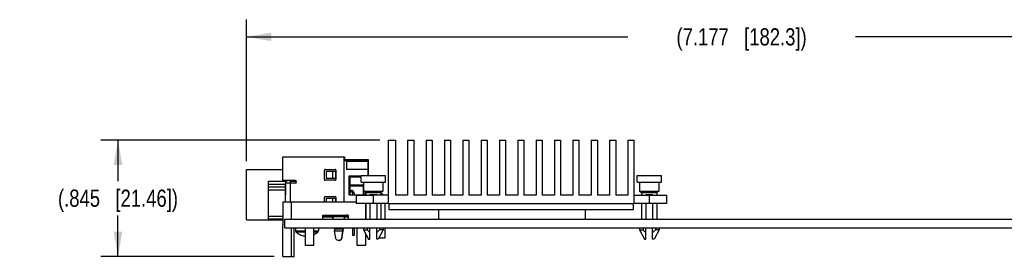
# Model space of a CAD drawing. Header units: inches. Extents: x 0 to 34, y 0 to 22.
# Tile 10 of 20: x 18.4 to 25.5, y 4.8 to 6.6. Entities that reach past the tile are written whole.
import ezdxf

# ---------------------------------------------------------------- set-up
doc = ezdxf.new("R2010")
doc.units = ezdxf.units.IN
doc.header["$LTSCALE"] = 1.87
doc.header["$MEASUREMENT"] = 0
doc.layers.get('0').update_dxf_attribs({"linetype": 'CONTINUOUS'})
for name, color, linetype in [('02___PRT_ALL_AXES', 7, 'CONTINUOUS'), ('DIMENSIONS', 7, 'CONTINUOUS'), ('ECAD_697330_01_105_FG676_REV1', 7, 'CONTINUOUS')]:
    doc.layers.add(name, color=color, linetype=linetype)
doc.styles.get("Standard").update_dxf_attribs({"font": 'txt', "width": 0.8})
doc.dimstyles.new('DIMSTYLE_1', dxfattribs={"dimtxt": 0.125, "dimasz": 0.18, "dimexe": 0.125, "dimexo": 0.0625, "dimgap": 0.0625, "dimtad": 0, "dimtih": 1, "dimtoh": 1, "dimdec": 3, "dimzin": 4, "dimdsep": 46, "dimtxsty": 'STANDARD', "dimblk": '_FILLED', "dimblk1": '_FILLED', "dimblk2": '_FILLED', "dimcen": 0.09, "dimadec": 0, "dimazin": 0, "dimtp": 0.001, "dimtm": 0.001, "dimtfac": 1, "dimtdec": 3, "dimtofl": 0, "dimtmove": 0, "dimatfit": 3, "dimldrblk": '_FILLED', "dimfxl": 1, "dimtolj": 1, "dimtzin": 4, "dimarcsym": 0})

# ---------------------------------------------------------------- blocks, each defined once
blk = doc.blocks.new('_FILLED')
at = {"color": 0, "linetype": 'BYBLOCK'}
blk.add_solid([(0, 0), (-1, 0.174), (-1, -0.174)], dxfattribs=at)
blk = doc.blocks.new('*D0')
at = {"layer": 'DIMENSIONS', "color": 2, "linetype": 'CONTINUOUS'}
for p, q in [((21.0084, 5.6849), (18.985, 5.6849)), ((19.11, 5.6849), (19.11, 5.3874)), ((19.11, 4.8399), (19.11, 5.1374)), ((20.2414, 4.8399), (18.985, 4.8399))]:
    blk.add_line(p, q, dxfattribs=at)
at = {"layer": 'DIMENSIONS', "color": 2, "linetype": 'CONTINUOUS', "xscale": 0.18, "yscale": 0.18, "zscale": 0.18}
for p, rotation in [((19.11, 5.6849), 90), ((19.11, 4.8399), 270)]:
    blk.add_blockref('_FILLED', p, dxfattribs=dict(at, rotation=rotation))
at = {"layer": 'DIMENSIONS', "color": 2, "linetype": 'CONTINUOUS', "insert": (19.11, 5.3249), "char_height": 0.125, "width": 1.425, "attachment_point": 2, "line_spacing_factor": 0.9}
blk.add_mtext('(.845{\\Ftxt.shx;\\W1.000000;\\H0.125000; }[21.46])', dxfattribs=at)
blk = doc.blocks.new('*D1')
at = {"layer": 'DIMENSIONS', "color": 2, "linetype": 'CONTINUOUS'}
for p, q in [((20.0419, 5.5324), (20.0419, 6.5599)), ((27.2189, 5.1104), (27.2189, 6.5599)), ((20.0419, 6.4349), (22.8054, 6.4349)), ((27.2189, 6.4349), (24.4554, 6.4349))]:
    blk.add_line(p, q, dxfattribs=at)
at = {"layer": 'DIMENSIONS', "color": 2, "linetype": 'CONTINUOUS', "xscale": 0.18, "yscale": 0.18, "zscale": 0.18, "rotation": 180}
blk.add_blockref('_FILLED', (20.0419, 6.4349), dxfattribs=at)
at = {"layer": 'DIMENSIONS', "color": 2, "linetype": 'CONTINUOUS', "xscale": 0.18, "yscale": 0.18, "zscale": 0.18}
blk.add_blockref('_FILLED', (27.2189, 6.4349), dxfattribs=at)
at = {"layer": 'DIMENSIONS', "color": 2, "linetype": 'CONTINUOUS', "insert": (23.6304, 6.4974), "char_height": 0.125, "width": 1.525, "attachment_point": 2, "line_spacing_factor": 0.9}
blk.add_mtext('(7.177{\\Ftxt.shx;\\W1.000000;\\H0.125000; }[182.3])', dxfattribs=at)

msp = doc.modelspace()

# ---------------------------------------------------------------- linework, layer by layer
at = {"color": 7, "linetype": 'CONTINUOUS'}
for p, q in [((21.0709, 5.2249), (21.0709, 5.6849)), ((21.0709, 5.6849), (21.1219, 5.6849)), ((21.1219, 5.6849), (21.1219, 5.2849)), ((21.2099, 5.6849), (21.2099, 5.2849)), ((21.2099, 5.6849), (21.2549, 5.6849)), ((21.2549, 5.6849), (21.2549, 5.2849)), ((21.3429, 5.6849), (21.3429, 5.2849)), ((21.3429, 5.6849), (21.3879, 5.6849)), ((21.3879, 5.6849), (21.3879, 5.2849)), ((21.4759, 5.6849), (21.4759, 5.2849)), ((21.4759, 5.6849), (21.5209, 5.6849)), ((21.5209, 5.6849), (21.5209, 5.2849)), ((21.6089, 5.6849), (21.6089, 5.2849)), ((21.6089, 5.6849), (21.6539, 5.6849)), ((21.6539, 5.6849), (21.6539, 5.2849)), ((21.7419, 5.6849), (21.7419, 5.2849)), ((21.7419, 5.6849), (21.7869, 5.6849)), ((21.7869, 5.6849), (21.7869, 5.2849)), ((21.8749, 5.6849), (21.8749, 5.2849)), ((21.8749, 5.6849), (21.9199, 5.6849)), ((21.9199, 5.6849), (21.9199, 5.2849)), ((22.0079, 5.6849), (22.0079, 5.2849)), ((22.0079, 5.6849), (22.0529, 5.6849)), ((22.0529, 5.6849), (22.0529, 5.2849)), ((22.1409, 5.6849), (22.1409, 5.2849)), ((22.1409, 5.6849), (22.1859, 5.6849)), ((22.1859, 5.6849), (22.1859, 5.2849)), ((22.2739, 5.6849), (22.2739, 5.2849)), ((22.2739, 5.6849), (22.3189, 5.6849)), ((22.3189, 5.6849), (22.3189, 5.2849)), ((22.4069, 5.6849), (22.4069, 5.2849)), ((22.4069, 5.6849), (22.4519, 5.6849)), ((22.4519, 5.6849), (22.4519, 5.2849)), ((22.5399, 5.6849), (22.5399, 5.2849)), ((22.5399, 5.6849), (22.5849, 5.6849)), ((22.5849, 5.6849), (22.5849, 5.2849)), ((22.6729, 5.6849), (22.6729, 5.2849)), ((22.6729, 5.6849), (22.7179, 5.6849)), ((22.7179, 5.6849), (22.7179, 5.2849)), ((22.8059, 5.6849), (22.8059, 5.2849)), ((22.8059, 5.6849), (22.8509, 5.6849)), ((22.8509, 5.2249), (22.8509, 5.6849)), ((20.3051, 5.391), (20.3051, 5.5627)), ((20.3051, 5.5627), (20.7512, 5.5627)), ((20.75, 5.2349), (20.75, 5.5627)), ((20.7501, 5.5502), (20.7512, 5.5502)), ((20.7501, 5.543), (20.9244, 5.543)), ((20.9233, 5.5332), (20.7501, 5.5332)), ((20.7512, 5.5627), (20.7512, 5.543)), ((20.7512, 5.5502), (20.7512, 5.543)), ((20.7658, 5.5292), (20.7658, 5.4706)), ((20.9232, 5.5292), (20.7658, 5.5292)), ((20.9232, 5.5292), (20.9232, 5.4706)), ((20.9233, 5.5332), (20.9233, 5.543)), ((20.9233, 5.5292), (20.9233, 5.5332)), ((20.9234, 5.5135), (20.9243, 5.5135)), ((20.9234, 5.5135), (20.9234, 5.5036)), ((20.9234, 5.4706), (20.9234, 5.5036)), ((20.9243, 5.5036), (20.9234, 5.5036)), ((20.9243, 5.5036), (20.9243, 5.5135)), ((20.9243, 5.5036), (20.9243, 5.4279)), ((20.9244, 5.543), (20.9244, 5.5332)), ((20.9244, 5.5332), (20.9244, 5.5292)), ((20.9244, 5.4706), (20.9244, 5.5292)), ((20.9244, 5.5292), (20.9244, 5.5292)), ((20.0419, 5.1049), (20.0419, 5.4699)), ((20.0419, 5.4699), (20.3051, 5.4699)), ((20.6066, 5.3981), (20.6066, 5.4666)), ((20.6067, 5.4666), (20.6066, 5.4666)), ((20.6118, 5.4717), (20.6846, 5.4717)), ((20.6201, 5.457), (20.6201, 5.4078)), ((20.6858, 5.457), (20.6201, 5.457)), ((20.6662, 5.457), (20.6662, 5.4078)), ((20.6858, 5.457), (20.6858, 5.4078)), ((20.6897, 5.4666), (20.6897, 5.3981)), ((20.9232, 5.4706), (20.7658, 5.4706)), ((20.7855, 5.2859), (20.7855, 5.4257)), ((20.7855, 5.4257), (20.8726, 5.4257)), ((20.7912, 5.4257), (20.7912, 5.2859)), ((20.7919, 5.3588), (20.7919, 5.4257)), ((20.9233, 5.4279), (20.9233, 5.4706)), ((20.1999, 5.1099), (20.1999, 5.3855)), ((20.1999, 5.3855), (20.3259, 5.3855)), ((20.3248, 5.3619), (20.1999, 5.3619)), ((20.3937, 5.391), (20.3051, 5.391)), ((20.3411, 5.391), (20.3248, 5.3816)), ((20.3248, 5.3816), (20.3248, 5.2863)), ((20.325, 5.2349), (20.325, 5.3714)), ((20.3937, 5.3714), (20.325, 5.3714)), ((20.3259, 5.3855), (20.3259, 5.391)), ((20.3571, 5.3714), (20.3571, 5.2349)), ((20.3588, 5.3847), (20.3588, 5.3714)), ((20.4028, 5.3847), (20.3588, 5.3847)), ((20.6066, 5.3981), (20.6067, 5.3981)), ((20.6846, 5.393), (20.6118, 5.393)), ((20.6201, 5.4078), (20.6858, 5.4078)), ((20.7914, 5.3588), (20.7914, 5.3489)), ((20.7914, 5.3588), (20.8806, 5.3588)), ((20.7919, 5.4169), (20.8726, 5.4169)), ((20.3248, 5.3422), (20.1999, 5.3422)), ((20.1999, 5.3225), (20.3248, 5.3225)), ((20.325, 5.2862), (20.3248, 5.2863)), ((20.7855, 5.2859), (20.9059, 5.2859)), ((20.8806, 5.3489), (20.7914, 5.3489)), ((20.7914, 5.319), (20.7914, 5.3091)), ((20.7914, 5.319), (20.8018, 5.319)), ((20.8018, 5.3091), (20.7914, 5.3091)), ((20.7919, 5.319), (20.7919, 5.3489)), ((20.7919, 5.2859), (20.7919, 5.3091)), ((20.8117, 5.2859), (20.8117, 5.2993)), ((20.8215, 5.2993), (20.8215, 5.2859)), ((20.8216, 5.2993), (20.8215, 5.2993)), ((20.8218, 5.2993), (20.8218, 5.2859)), ((20.8904, 5.2859), (20.8904, 5.3391)), ((20.9003, 5.3067), (20.9003, 5.2859)), ((20.9005, 5.3065), (20.9005, 5.2859)), ((20.9359, 5.2879), (20.9359, 5.2849)), ((20.9859, 5.2879), (20.9359, 5.2879)), ((21.0709, 5.2849), (20.9609, 5.2849)), ((20.9819, 5.2879), (20.9819, 5.2849)), ((20.9859, 5.2879), (20.9859, 5.2849)), ((21.2099, 5.2849), (21.1219, 5.2849)), ((21.3429, 5.2849), (21.2549, 5.2849)), ((21.4759, 5.2849), (21.3879, 5.2849)), ((21.6089, 5.2849), (21.5209, 5.2849)), ((21.7419, 5.2849), (21.6539, 5.2849)), ((21.8749, 5.2849), (21.7869, 5.2849)), ((22.0079, 5.2849), (21.9199, 5.2849)), ((22.1409, 5.2849), (22.0529, 5.2849)), ((22.2739, 5.2849), (22.1859, 5.2849)), ((22.4069, 5.2849), (22.3189, 5.2849)), ((22.5399, 5.2849), (22.4519, 5.2849)), ((22.6729, 5.2849), (22.5849, 5.2849)), ((22.8059, 5.2849), (22.7179, 5.2849)), ((22.9359, 5.2879), (22.9359, 5.2849)), ((22.9859, 5.2879), (22.9359, 5.2879)), ((22.9859, 5.2879), (22.9859, 5.2849)), ((20.6066, 5.2349), (20.6066, 5.2698)), ((20.6118, 5.2749), (20.6846, 5.2749)), ((20.6201, 5.2601), (20.6201, 5.2349)), ((20.6858, 5.2601), (20.6201, 5.2601)), ((20.6662, 5.2601), (20.6662, 5.2349)), ((20.6858, 5.2601), (20.6858, 5.2349)), ((20.6897, 5.2698), (20.6897, 5.2349)), ((20.9359, 5.2249), (20.9359, 5.1099)), ((20.9859, 5.2249), (20.9859, 5.1099)), ((21.0439, 5.2249), (21.0439, 5.1099)), ((21.0709, 5.2249), (22.8509, 5.2249)), ((21.0759, 5.1799), (21.0759, 5.2249)), ((22.8459, 5.1799), (22.8459, 5.2249)), ((22.9359, 5.2249), (22.9359, 5.1099)), ((22.9859, 5.2249), (22.9859, 5.1099)), ((20.75, 5.1273), (20.75, 5.1399)), ((20.7501, 5.1347), (20.7501, 5.1398)), ((20.7658, 5.1399), (20.7658, 5.1387)), ((20.9059, 5.1973), (20.9039, 5.1973)), ((21.0759, 5.1799), (22.8459, 5.1799)), ((20.0419, 5.1049), (20.3039, 5.1049)), ((20.3039, 5.1296), (20.1999, 5.1296)), ((20.3039, 5.1099), (20.1999, 5.1099)), ((20.3189, 5.0479), (20.3189, 5.1099)), ((20.3189, 5.1099), (27.2189, 5.1099)), ((20.75, 5.1273), (20.5939, 5.1273)), ((20.6701, 5.1249), (20.5939, 5.1249)), ((20.6663, 5.1099), (20.6663, 5.1249)), ((20.6665, 5.1099), (20.6665, 5.1249)), ((20.7789, 5.1249), (20.7498, 5.1249)), ((20.7501, 5.1347), (20.7789, 5.1347)), ((20.7789, 5.1387), (20.7658, 5.1387)), ((20.9059, 5.1387), (20.9039, 5.1387)), ((20.9039, 5.1347), (20.9059, 5.1347)), ((20.9059, 5.1249), (20.9039, 5.1249)), ((20.3189, 5.0479), (27.2189, 5.0479)), ((20.3959, 5.0479), (20.3959, 5.0262)), ((20.3959, 5.0262), (20.4689, 5.0262)), ((20.3989, 5.0191), (20.4689, 5.0191)), ((20.4274, 4.9985), (20.4275, 4.9986)), ((20.4275, 4.9986), (20.4276, 4.9987)), ((20.5289, 5.0262), (20.5629, 5.0262)), ((20.5289, 5.0191), (20.56, 5.0191)), ((20.5312, 4.9987), (20.5313, 4.9986)), ((20.5313, 4.9986), (20.5314, 4.9985)), ((20.5629, 5.0479), (20.5629, 5.0262)), ((20.6772, 5.0479), (20.6779, 5.0405)), ((20.6779, 5.0405), (20.7417, 5.0405)), ((20.6779, 5.0405), (20.6791, 5.0296)), ((20.6888, 4.9716), (20.6802, 5.0224)), ((20.7393, 5.0224), (20.6802, 5.0224)), ((20.7393, 5.0224), (20.7308, 4.9716)), ((20.7407, 5.0277), (20.7321, 4.9769)), ((20.7321, 4.9716), (20.7407, 5.0224)), ((20.7407, 5.0277), (20.7402, 5.0277)), ((20.7417, 5.0405), (20.7404, 5.0296)), ((20.7408, 5.0324), (20.7413, 5.0324)), ((20.741, 5.0296), (20.7413, 5.0324)), ((20.7426, 5.0479), (20.7413, 5.0324)), ((20.7423, 5.0479), (20.7417, 5.0405)), ((20.7418, 5.0296), (20.7431, 5.0405)), ((20.7431, 5.0405), (20.7437, 5.0479)), ((20.8117, 4.9914), (20.8117, 5.0479)), ((20.8215, 5.0479), (20.8215, 4.9914)), ((20.8218, 5.0479), (20.8218, 4.9914)), ((20.8899, 5.0329), (20.916, 5.0329)), ((20.916, 5.0479), (20.916, 5.0329)), ((20.9359, 4.9649), (20.9359, 5.0479)), ((20.9859, 4.9649), (20.9859, 5.0479)), ((21.0058, 5.0479), (21.0058, 5.0329)), ((21.0319, 5.0329), (21.0058, 5.0329)), ((21.0439, 5.0479), (21.0439, 4.9709)), ((22.8899, 5.0329), (22.916, 5.0329)), ((22.916, 5.0479), (22.916, 5.0329)), ((22.9359, 4.9649), (22.9359, 5.0479)), ((22.9859, 4.9649), (22.9859, 5.0479)), ((23.0058, 5.0479), (23.0058, 5.0329)), ((23.0319, 5.0329), (23.0058, 5.0329)), ((20.7321, 4.9769), (20.7321, 4.9716)), ((20.8215, 4.9914), (20.8117, 4.9914)), ((20.9259, 4.9649), (20.9359, 4.9649)), ((20.9959, 4.9649), (20.9859, 4.9649)), ((21.0439, 4.9709), (20.9991, 4.9709)), ((22.9259, 4.9649), (22.9359, 4.9649)), ((22.9959, 4.9649), (22.9859, 4.9649))]:
    msp.add_line(p, q, dxfattribs=at)
at = {"color": 3, "linetype": 'CONTINUOUS'}
for p, q in [((20.3039, 5.2349), (20.3039, 5.0699)), ((20.3039, 5.2349), (20.8359, 5.2349)), ((20.3679, 5.1099), (20.3679, 5.2349)), ((20.9039, 5.2249), (20.9039, 5.1099)), ((20.5939, 5.1099), (20.5939, 5.1399)), ((20.5939, 5.1399), (20.7789, 5.1399)), ((20.7789, 5.1399), (20.7789, 5.1099)), ((20.3039, 4.8399), (20.3039, 5.0699)), ((20.3039, 5.0699), (20.3039, 5.0699)), ((20.3679, 4.8399), (20.3679, 5.0479)), ((20.3879, 4.8399), (20.3879, 5.0479)), ((20.4689, 4.9199), (20.4689, 5.0479)), ((20.5289, 4.9199), (20.5289, 5.0479)), ((20.8439, 4.9199), (20.8439, 5.0479)), ((20.9039, 5.0065), (20.9039, 4.9199)), ((20.5289, 4.9199), (20.4689, 4.9199)), ((20.9039, 4.9199), (20.8439, 4.9199)), ((20.3039, 4.8399), (20.3879, 4.8399))]:
    msp.add_line(p, q, dxfattribs=at)
at = {"color": 7, "linetype": 'CONTINUOUS'}
for centre, radius, start, end in [((20.6118, 5.4666), 0.00512, 90.00309, 179.99709), ((20.6846, 5.4666), 0.00512, 0.00291, 89.99691), ((20.2038, 5.3816), 0.00394, 90, 180), ((20.3937, 5.3812), 0.00984, 270.00443, 89.99557), ((20.6118, 5.3981), 0.00512, 180.00291, 269.99691), ((20.6846, 5.3981), 0.00512, 270.00309, 359.99709), ((20.8806, 5.3391), 0.0197, 58.33759, 90.00098), ((20.8808, 5.3391), 0.0197, 59.23442, 90.00032), ((20.8018, 5.2993), 0.0197, 0.0006, 89.99922), ((20.8018, 5.2993), 0.00984, 0.00425, 89.99557), ((20.8021, 5.2993), 0.0197, 0.0006, 89.99922), ((20.8806, 5.3391), 0.00984, 0.00425, 89.99557), ((20.9819, 5.2499), 0.062, 34.57244, 56.52127), ((20.6118, 5.2698), 0.00512, 90.00309, 179.99709), ((20.6846, 5.2698), 0.00512, 0.00291, 89.99691), ((20.4059, 5.0262), 0.01, 180, 225.19269), ((20.4794, 5.1002), 0.1143, 225.19269, 242.93771), ((20.4794, 5.1011), 0.1147, 243.15274, 243.44897), ((20.4794, 5.1002), 0.114, 243.2508, 252.1171), ((20.4794, 5.1002), 0.114, 295.69942, 296.7492), ((20.4794, 5.1011), 0.1147, 296.55103, 296.84726), ((20.4794, 5.1002), 0.1143, 297.06229, 314.80731), ((20.5529, 5.0262), 0.01, 314.80731, 360), ((20.9125, 5.0616), 0.2356, 187.80533, 189.58119), ((20.4765, 5.066), 0.2664, 350.5845, 352.15473), ((20.5104, 5.0613), 0.2337, 350.41142, 352.20206), ((20.6821, 5.0377), 0.0595, 350.39024, 352.22324), ((20.4671, 5.0733), 0.0846, 254.46708, 266.02766), ((20.7146, 4.9799), 0.0177, 342.23849, 350.35085)]:
    msp.add_arc(centre, radius, start, end, dxfattribs=at)
for centre, major_axis, ratio, start_param, end_param in [((20.3384, 5.3847), (0.0204, 0), 0.578185, 0, 0.564107), ((20.6664, 5.1273), (-0.0069, 0.05), 0.066151, 4.349256, 4.703238), ((20.7532, 5.1273), (0.0069, 0.05), 0.061258, -4.70392, -4.349897)]:
    msp.add_ellipse(centre, major_axis=major_axis, ratio=ratio, start_param=start_param, end_param=end_param, dxfattribs=at)
for points, knots in [([(20.9359, 5.0129), (20.934, 5.0144), (20.9304, 5.0175), (20.9254, 5.0224), (20.9206, 5.0276), (20.9175, 5.0311), (20.916, 5.0329)], [0, 0, 0, 0, 0.249991, 0.499989, 0.749995, 1, 1, 1, 1]), ([(21.0058, 5.0329), (21.0043, 5.0311), (21.0012, 5.0276), (20.9964, 5.0224), (20.9913, 5.0175), (20.9877, 5.0144), (20.9859, 5.0129)], [0, 0, 0, 0, 0.250005, 0.500011, 0.750009, 1, 1, 1, 1]), ([(22.9359, 5.0129), (22.934, 5.0144), (22.9304, 5.0175), (22.9254, 5.0224), (22.9206, 5.0276), (22.9175, 5.0311), (22.916, 5.0329)], [0, 0, 0, 0, 0.249991, 0.499989, 0.749995, 1, 1, 1, 1]), ([(23.0058, 5.0329), (23.0043, 5.0311), (23.0012, 5.0276), (22.9964, 5.0224), (22.9913, 5.0175), (22.9877, 5.0144), (22.9859, 5.0129)], [0, 0, 0, 0, 0.250005, 0.500011, 0.750009, 1, 1, 1, 1]), ([(20.4612, 4.9889), (20.4625, 4.989), (20.4651, 4.9895), (20.4676, 4.9904), (20.4689, 4.9909)], [0, 0, 0, 0, 0.493694, 1, 1, 1, 1]), ([(20.7308, 4.9716), (20.7305, 4.9693), (20.7288, 4.9648), (20.7239, 4.9595), (20.7173, 4.956), (20.7098, 4.9548), (20.7024, 4.956), (20.6958, 4.9595), (20.6909, 4.9648), (20.6892, 4.9693), (20.6888, 4.9716)], [0, 0, 0, 0, 0.119344, 0.2424, 0.369718, 0.499795, 0.629921, 0.757364, 0.880563, 1, 1, 1, 1]), ([(20.7126, 4.9553), (20.7149, 4.9554), (20.7196, 4.9564), (20.7257, 4.96), (20.7302, 4.9652), (20.7318, 4.9694), (20.7321, 4.9716)], [0, 0, 0, 0, 0.26017, 0.514592, 0.760811, 1, 1, 1, 1])]:
    msp.add_open_spline(points, degree=3, knots=knots, dxfattribs=at)
at = {"layer": '02___PRT_ALL_AXES', "color": 7, "linetype": 'CONTINUOUS'}
for p, q in [((20.8726, 5.3779), (20.8726, 5.4279)), ((20.8726, 5.4279), (21.0491, 5.4279)), ((21.0491, 5.3779), (21.0491, 5.4279)), ((22.8726, 5.3779), (22.8726, 5.4279)), ((22.8726, 5.4279), (23.0491, 5.4279)), ((23.0491, 5.3779), (23.0491, 5.4279)), ((20.8726, 5.3779), (21.0491, 5.3779)), ((20.8909, 5.3779), (20.8909, 5.3129)), ((21.0309, 5.3779), (21.0309, 5.3129)), ((22.8726, 5.3779), (23.0491, 5.3779)), ((22.8909, 5.3779), (22.8909, 5.3129)), ((23.0309, 5.3779), (23.0309, 5.3129)), ((20.8359, 5.2849), (20.8359, 5.2249)), ((20.8359, 5.2849), (20.9609, 5.2849)), ((20.8909, 5.3129), (20.9059, 5.3029)), ((20.8909, 5.3129), (21.0309, 5.3129)), ((20.9059, 5.3029), (20.9059, 5.2849)), ((20.9059, 5.3029), (21.0159, 5.3029)), ((20.9609, 5.2849), (20.9609, 5.2249)), ((21.0309, 5.3129), (21.0159, 5.3029)), ((21.0159, 5.3029), (21.0159, 5.2849)), ((22.8509, 5.2849), (23.0859, 5.2849)), ((22.8909, 5.3129), (22.9059, 5.3029)), ((22.8909, 5.3129), (23.0309, 5.3129)), ((22.9059, 5.3029), (22.9059, 5.2849)), ((22.9059, 5.3029), (23.0159, 5.3029)), ((22.9609, 5.2849), (22.9609, 5.2249)), ((23.0309, 5.3129), (23.0159, 5.3029)), ((23.0159, 5.3029), (23.0159, 5.2849)), ((23.0859, 5.2849), (23.0859, 5.2249)), ((21.0709, 5.2249), (20.8359, 5.2249)), ((20.9059, 5.2249), (20.9059, 5.1099)), ((21.0159, 5.2249), (21.0159, 5.1099)), ((23.0859, 5.2249), (22.8509, 5.2249)), ((22.9059, 5.2249), (22.9059, 5.1099)), ((23.0159, 5.2249), (23.0159, 5.1099)), ((20.8899, 5.0479), (20.8899, 5.0329)), ((20.8899, 5.0329), (20.9259, 4.9649)), ((21.0319, 5.0329), (20.9959, 4.9649)), ((21.0319, 5.0479), (21.0319, 5.0329)), ((22.8899, 5.0479), (22.8899, 5.0329)), ((22.8899, 5.0329), (22.9259, 4.9649)), ((23.0319, 5.0329), (22.9959, 4.9649)), ((23.0319, 5.0479), (23.0319, 5.0329))]:
    msp.add_line(p, q, dxfattribs=at)
at = {"layer": 'ECAD_697330_01_105_FG676_REV1', "color": 7, "linetype": 'CONTINUOUS'}
for p, q in [((21.4349, 5.1099), (21.4349, 5.1799)), ((22.4979, 5.1099), (22.4979, 5.1799))]:
    msp.add_line(p, q, dxfattribs=at)

# ---------------------------------------------------------------- dimensions: what is measured, and where the dimension line sits
at = {"layer": 'DIMENSIONS', "color": 2, "linetype": 'CONTINUOUS'}
dim = msp.add_linear_dim(base=(27.2189, 6.4349), p1=(20.0419, 5.4699), p2=(27.2189, 5.0479), text='(<>)', dimstyle='DIMSTYLE_1', dxfattribs=at)
dim.commit()
dim.dimension.update_dxf_attribs({"geometry": '*D1', "text_midpoint": (23.6304, 6.4349), "dimtype": 160})
dim = msp.add_linear_dim(base=(19.11, 5.6849), p1=(20.3039, 4.8399), p2=(21.0709, 5.6849), angle=90, text='(<>)', dimstyle='DIMSTYLE_1', dxfattribs=at)
dim.commit()
dim.dimension.update_dxf_attribs({"geometry": '*D0', "text_midpoint": (19.11, 5.2624), "dimtype": 160})

doc.saveas('drawing.dxf')
